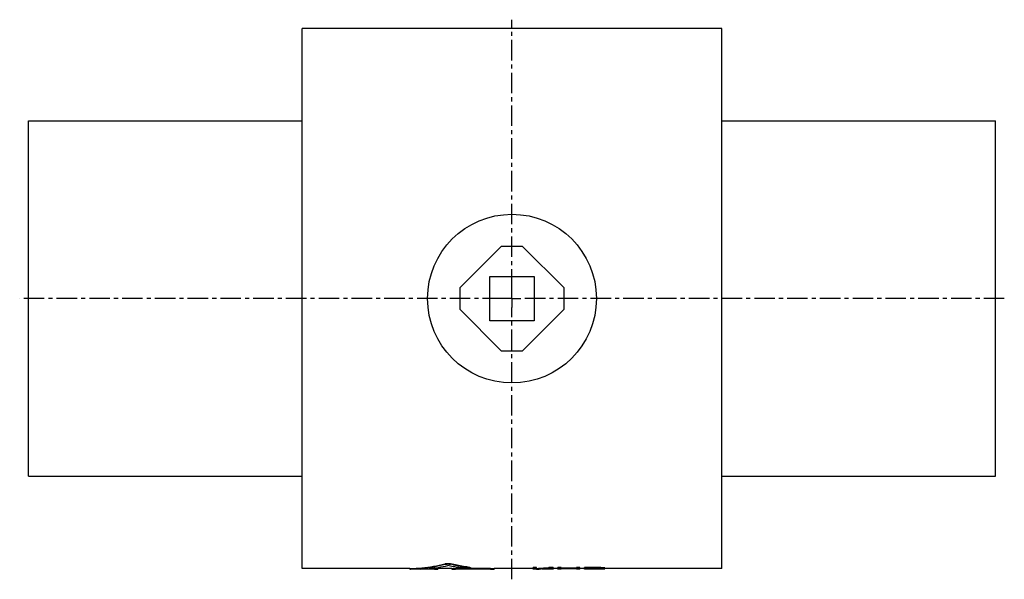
# Model space of a CAD drawing. Header units: millimetres. Extents: x 4 to 558, y 87 to 402.
import ezdxf

# ---------------------------------------------------------------- set-up
doc = ezdxf.new("R2010")
doc.units = ezdxf.units.MM
doc.header["$LTSCALE"] = 30.734
doc.linetypes.add('CENTER', pattern=[0.6, 0.375, -0.075, 0.075, -0.075])
doc.layers.get('0').update_dxf_attribs({"linetype": 'CONTINUOUS'})
doc.layers.add('DEFAULT_1', color=7, linetype='CENTER')

msp = doc.modelspace()

# ---------------------------------------------------------------- linework, layer by layer
at = {"color": 7, "linetype": 'CONTINUOUS'}
for p, q in [((163.2, 92.75), (163.2, 396.75)), ((399.2, 396.75), (163.2, 396.75)), ((399.2, 92.75), (399.2, 396.75)), ((9.2, 144.75), (9.2, 344.75)), ((9.2, 344.75), (163.2, 344.75)), ((399.2, 344.75), (553.2, 344.75)), ((553.2, 144.75), (553.2, 344.75)), ((275.2, 274.11), (251.85, 250.75)), ((287.2, 274.11), (275.2, 274.11)), ((310.56, 250.75), (287.2, 274.11)), ((268.7, 232.25), (268.7, 257.25)), ((268.7, 257.25), (293.7, 257.25)), ((293.7, 257.25), (293.7, 232.25)), ((251.85, 250.75), (251.85, 238.75)), ((310.56, 238.75), (310.56, 250.75)), ((251.85, 238.75), (275.2, 215.4)), ((287.2, 215.4), (310.56, 238.75)), ((293.7, 232.25), (268.7, 232.25)), ((275.2, 215.4), (287.2, 215.4)), ((9.2, 144.75), (163.2, 144.75)), ((399.2, 144.75), (553.2, 144.75)), ((243.5, 95.5), (243.5, 95.2)), ((246.68, 95.51), (246.68, 95.2)), ((223.64, 92.75), (163.2, 92.75)), ((223.64, 92.76), (223.64, 92.46)), ((224.03, 92.78), (224.03, 92.48)), ((238.46, 92.45), (224.66, 92.45)), ((237.51, 92.5), (229.57, 92.5)), ((237.51, 92.8), (234.43, 92.8)), ((237.51, 92.8), (237.51, 92.5)), ((239.49, 92.76), (239.49, 92.46)), ((247.41, 92.75), (239.49, 92.75)), ((247.41, 92.76), (247.41, 92.46)), ((270.16, 92.45), (248.43, 92.45)), ((269.2, 92.8), (249.39, 92.8)), ((249.39, 92.8), (249.39, 92.5)), ((269.2, 92.5), (249.39, 92.5)), ((257.54, 93.44), (257.54, 93.14)), ((257.94, 93.33), (257.94, 93.03)), ((269.2, 92.8), (269.2, 92.5)), ((271.19, 92.76), (271.19, 92.46)), ((293.2, 92.75), (271.19, 92.75)), ((295.08, 93.33), (293.2, 93.33)), ((293.2, 92.45), (293.2, 93.33)), ((295.08, 93.03), (293.2, 93.03)), ((295.08, 92.45), (293.2, 92.45)), ((295.08, 92.57), (295.08, 93.33)), ((295.08, 92.45), (295.08, 92.49)), ((303.37, 92.45), (300.85, 92.45)), ((304.45, 93.33), (301.95, 93.33)), ((301.95, 93.33), (301.95, 93.03)), ((304.45, 93.03), (301.95, 93.03)), ((306.95, 92.75), (303.35, 92.75)), ((304.45, 93.33), (304.45, 93.03)), ((304.45, 92.76), (304.45, 92.46)), ((308.83, 93.33), (306.95, 93.33)), ((306.95, 92.45), (306.95, 93.33)), ((308.83, 93.03), (306.95, 93.03)), ((308.83, 92.45), (306.95, 92.45)), ((308.83, 92.62), (308.83, 93.33)), ((317.58, 92.92), (308.83, 92.92)), ((317.58, 92.62), (308.83, 92.62)), ((317.58, 92.55), (308.83, 92.55)), ((308.83, 92.45), (308.83, 92.55)), ((319.45, 93.33), (317.58, 93.33)), ((317.58, 92.62), (317.58, 93.33)), ((319.45, 93.03), (317.58, 93.03)), ((317.58, 92.45), (317.58, 92.55)), ((319.45, 92.45), (317.58, 92.45)), ((319.45, 92.45), (319.45, 93.33)), ((321.95, 92.75), (319.45, 92.75)), ((329.45, 93.33), (321.95, 93.33)), ((321.95, 92.45), (321.95, 93.33)), ((329.45, 93.03), (321.95, 93.03)), ((323.83, 92.45), (321.95, 92.45)), ((329.77, 92.9), (323.83, 92.9)), ((323.83, 92.61), (323.83, 92.9)), ((329.77, 92.61), (323.83, 92.61)), ((329.45, 92.53), (323.83, 92.53)), ((323.83, 92.45), (323.83, 92.53)), ((329.45, 93.33), (329.45, 93.03)), ((329.77, 92.91), (329.77, 92.61)), ((330.7, 92.88), (330.7, 92.62)), ((331.02, 93.3), (331.02, 93)), ((331.33, 92.83), (331.33, 92.66)), ((331.64, 92.71), (331.64, 92.77)), ((332.27, 93.23), (332.27, 92.93)), ((333.2, 93.13), (333.2, 92.83)), ((333.52, 92.69), (333.52, 93.07)), ((399.2, 92.75), (333.52, 92.75))]:
    msp.add_line(p, q, dxfattribs=at)
msp.add_circle((281.2, 244.75), 47.5, dxfattribs=at)
for points, start_tangent, end_tangent in [([(224.03, 92.78), (230.53, 93.19), (237.03, 94.1), (243.5, 95.5)], (19.691603, 0.502788), (19.088705, 4.861415)), ([(224.03, 92.48), (230.53, 92.9), (237.03, 93.8), (243.5, 95.2)], (19.691243, 0.506325), (19.089699, 4.856418)), ([(229.57, 92.5), (234.75, 92.82), (239.92, 93.46), (245.09, 94.42)], (15.646975, 0.511793), (15.306696, 3.285544)), ([(243.5, 95.5), (243.75, 95.56), (244.04, 95.6), (244.37, 95.63), (244.72, 95.65), (245.09, 95.66), (245.45, 95.65), (245.81, 95.63), (246.14, 95.6), (246.43, 95.56), (246.68, 95.51)], (3.09416, 0.788005), (3.094692, -0.785917)), ([(243.5, 95.2), (243.75, 95.26), (244.04, 95.3), (244.37, 95.33), (244.72, 95.35), (245.09, 95.36), (245.45, 95.35), (245.81, 95.33), (246.14, 95.3), (246.43, 95.26), (246.68, 95.2)], (3.094319, 0.787194), (3.094849, -0.785108)), ([(254.37, 92.93), (251.28, 93.32), (248.18, 93.81), (245.09, 94.42)], (-9.3502, 0.98963), (-9.194204, 1.967792)), ([(257.54, 93.44), (253.91, 93.98), (250.29, 94.66), (246.68, 95.51)], (-10.981105, 1.390156), (-10.728203, 2.724495)), ([(257.54, 93.14), (253.91, 93.68), (250.29, 94.37), (246.68, 95.2)], (-10.980815, 1.389895), (-10.728593, 2.721652)), ([(224.66, 92.45), (224.58, 92.45), (224.29, 92.45), (224.04, 92.45), (223.85, 92.45), (223.72, 92.46), (223.65, 92.46)], (-1.01125, -0.000035), (0.024119, 0.107311)), ([(223.65, 92.76), (223.71, 92.77), (223.84, 92.77), (224.03, 92.78)], (0.008976, 0.04047), (0.386077, 0.009858)), ([(223.65, 92.46), (223.71, 92.47), (223.84, 92.47), (224.03, 92.48)], (0.009219, 0.041017), (0.386076, 0.009927)), ([(237.51, 92.8), (237.87, 92.8), (238.22, 92.79), (238.55, 92.79), (238.84, 92.79), (239.09, 92.78), (239.28, 92.77), (239.41, 92.77), (239.48, 92.76)], (1.973838, 0), (-0.049933, -0.200358)), ([(237.51, 92.5), (237.87, 92.5), (238.22, 92.49), (238.55, 92.49), (238.84, 92.49), (239.09, 92.48), (239.28, 92.48), (239.41, 92.47), (239.48, 92.46)], (1.973862, 0), (-0.051198, -0.203054)), ([(239.48, 92.46), (239.41, 92.46), (239.28, 92.45), (239.09, 92.45), (238.84, 92.45), (238.55, 92.45), (238.47, 92.45)], (-0.026224, -0.104006), (-1.011809, -0.000115)), ([(248.43, 92.45), (248.35, 92.45), (248.06, 92.45), (247.81, 92.45), (247.62, 92.45), (247.49, 92.46), (247.42, 92.46)], (-1.012706, -0.000029), (0.023624, 0.104732)), ([(247.42, 92.76), (247.49, 92.77), (247.62, 92.77), (247.81, 92.78), (248.06, 92.79), (248.35, 92.79), (248.68, 92.79), (249.03, 92.8), (249.39, 92.8)], (0.04485, 0.201482), (1.972985, 0)), ([(247.42, 92.46), (247.49, 92.47), (247.62, 92.48), (247.81, 92.48), (248.06, 92.49), (248.35, 92.49), (248.68, 92.49), (249.03, 92.5), (249.39, 92.5)], (0.04606, 0.2042), (1.972987, 0)), ([(257.93, 93.03), (257.93, 93.02), (257.86, 92.99), (257.73, 92.96), (257.54, 92.93), (257.29, 92.91), (257, 92.89), (256.67, 92.88), (256.32, 92.87), (255.95, 92.87), (255.59, 92.87), (255.24, 92.88), (254.91, 92.89), (254.62, 92.91), (254.37, 92.93)], (-0.098328, -3.772019), (-3.56801, 0.37764)), ([(257.54, 93.44), (257.73, 93.41), (257.87, 93.38), (257.93, 93.35), (257.93, 93.33)], (0.413734, -0.052377), (-0.011409, -0.438433)), ([(257.54, 93.14), (257.73, 93.11), (257.87, 93.08), (257.93, 93.05), (257.93, 93.03)], (0.413733, -0.052368), (-0.011429, -0.43843)), ([(269.2, 92.8), (269.57, 92.8), (269.92, 92.79), (270.25, 92.79), (270.54, 92.79), (270.78, 92.78), (270.98, 92.77), (271.11, 92.77), (271.18, 92.76)], (1.973838, 0), (-0.049933, -0.200358)), ([(269.2, 92.5), (269.57, 92.5), (269.92, 92.49), (270.25, 92.49), (270.54, 92.49), (270.78, 92.48), (270.98, 92.48), (271.11, 92.47), (271.18, 92.46)], (1.973862, 0), (-0.051198, -0.203054)), ([(271.18, 92.46), (271.11, 92.46), (270.98, 92.45), (270.78, 92.45), (270.54, 92.45), (270.25, 92.45), (270.17, 92.45)], (-0.026224, -0.104006), (-1.011809, -0.000115)), ([(295.08, 92.87), (297.37, 92.98), (299.66, 93.14), (301.95, 93.33)], (6.885283, 0.286639), (6.861602, 0.638514)), ([(295.08, 92.57), (297.37, 92.68), (298.82, 92.78)], (3.742299, 0.156174), (3.73654, 0.260331)), ([(295.08, 92.49), (295.81, 92.51), (296.54, 92.53), (297.27, 92.56)], (2.187953, 0.04984), (2.186961, 0.082619)), ([(298.82, 92.49), (297.27, 92.56)], (-1.558218, 0.051136), (-1.556398, 0.090156)), ([(298.82, 92.78), (298.9, 92.78)], (0.07827, 0.005453), (0.078267, 0.005499)), ([(298.83, 92.49), (298.82, 92.49)], (-0.00756, 0.000247), (-0.00756, 0.000248)), ([(298.83, 92.62), (300.7, 92.73), (301.95, 92.82)], (3.126332, 0.159954), (3.121692, 0.233947)), ([(300.71, 92.51), (298.83, 92.62)], (-1.879898, 0.083233), (-1.876324, 0.141472)), ([(300.85, 92.45), (300.39, 92.45), (298.83, 92.49)], (-2.020654, -0.000003), (-2.019566, 0.06603)), ([(298.9, 92.78), (299.66, 92.84), (301.95, 93.03)], (3.059745, 0.214964), (3.054058, 0.284199)), ([(300.85, 92.51), (300.71, 92.51)], (-0.146517, 0.006131), (-0.146502, 0.006486)), ([(303.37, 92.45), (302.58, 92.46), (300.85, 92.51)], (-2.51447, -0.000004), (-2.512253, 0.105121)), ([(303.35, 92.75), (302.58, 92.76), (301.44, 92.78)], (-1.912931, -0.000003), (-1.911928, 0.06103)), ([(301.95, 92.82), (301.97, 92.82)], (0.017061, 0.001279), (0.01706, 0.001281)), ([(301.97, 92.82), (302.58, 92.87), (303.2, 92.92)], (1.233696, 0.092616), (1.232783, 0.104107)), ([(303.2, 92.92), (303.34, 92.93)], (0.132023, 0.011149), (0.132011, 0.011281)), ([(303.34, 92.93), (304.45, 93.03)], (1.118926, 0.095615), (1.118068, 0.105048)), ([(304.45, 92.46), (303.37, 92.45)], (-1.086331, -0.019741), (-1.086567, -0.000002)), ([(331.02, 93.3), (330.5, 93.31), (329.97, 93.32), (329.45, 93.33)], (-1.562503, 0.027148), (-1.562492, 0.027816)), ([(331.02, 93), (330.5, 93.01), (329.97, 93.02), (329.45, 93.03)], (-1.562503, 0.02715), (-1.562492, 0.027816)), ([(329.45, 92.53), (329.97, 92.54), (330.5, 92.54), (331.02, 92.55)], (1.5625, 0.010468), (1.562495, 0.011137)), ([(330.7, 92.88), (330.39, 92.89), (330.08, 92.89), (329.77, 92.9)], (-0.937509, 0.023818), (-0.937491, 0.024484)), ([(329.77, 92.61), (330.08, 92.61), (330.39, 92.62), (330.7, 92.62)], (0.937505, 0.014479), (0.937495, 0.015147)), ([(331.33, 92.83), (331.12, 92.85), (330.91, 92.86), (330.7, 92.88)], (-0.625098, 0.044977), (-0.624902, 0.047628)), ([(330.7, 92.62), (330.91, 92.63), (331.12, 92.64), (331.33, 92.66)], (0.625068, 0.030297), (0.624933, 0.032961)), ([(332.27, 93.23), (331.85, 93.25), (331.43, 93.28), (331.02, 93.3)], (-1.250188, 0.075447), (-1.249812, 0.081432)), ([(332.27, 92.93), (331.85, 92.95), (331.43, 92.98), (331.02, 93)], (-1.250187, 0.075463), (-1.249812, 0.081436)), ([(331.02, 92.55), (331.43, 92.56), (331.85, 92.57), (332.27, 92.58)], (1.250087, 0.033412), (1.249912, 0.039425)), ([(331.64, 92.77), (331.54, 92.79), (331.43, 92.81), (331.33, 92.83)], (-0.313084, 0.06157), (-0.311897, 0.067325)), ([(331.33, 92.66), (331.43, 92.67)], (0.10421, 0.016489), (0.104105, 0.01714)), ([(331.43, 92.67), (331.54, 92.69), (331.64, 92.71)], (0.20856, 0.034337), (0.208116, 0.03693)), ([(333.2, 93.13), (332.89, 93.16), (332.58, 93.19), (332.27, 93.23)], (-0.938027, 0.089948), (-0.936953, 0.100523)), ([(333.2, 92.83), (332.89, 92.86), (332.58, 92.89), (332.27, 92.93)], (-0.938026, 0.08999), (-0.936954, 0.100544)), ([(332.27, 92.58), (332.58, 92.6), (332.89, 92.62), (333.2, 92.64)], (0.937818, 0.052589), (0.937161, 0.063236)), ([(333.52, 93.07), (333.41, 93.09), (333.31, 93.11), (333.2, 93.13)], (-0.313085, 0.061527), (-0.311896, 0.067293)), ([(333.52, 92.77), (333.41, 92.79), (333.31, 92.81), (333.2, 92.83)], (-0.313084, 0.06157), (-0.311897, 0.067325)), ([(333.2, 92.64), (333.31, 92.66), (333.41, 92.67), (333.52, 92.69)], (0.312962, 0.047515), (0.312017, 0.053369))]:
    msp.add_spline(points, degree=3, dxfattribs=dict(at, start_tangent=start_tangent, end_tangent=end_tangent))
at = {"layer": 'DEFAULT_1', "color": 2, "linetype": 'CENTER'}
for p, q in [((281.2, 249.75), (281.2, 401.78)), ((281.2, 244.75), (281.2, 249.75)), ((276.2, 244.75), (4.2, 244.75)), ((281.2, 244.75), (276.2, 244.75)), ((281.2, 244.75), (281.2, 239.75)), ((281.2, 244.75), (286.2, 244.75)), ((558.2, 244.75), (286.2, 244.75)), ((281.2, 86.72), (281.2, 239.75))]:
    msp.add_line(p, q, dxfattribs=at)

doc.saveas('drawing.dxf')
